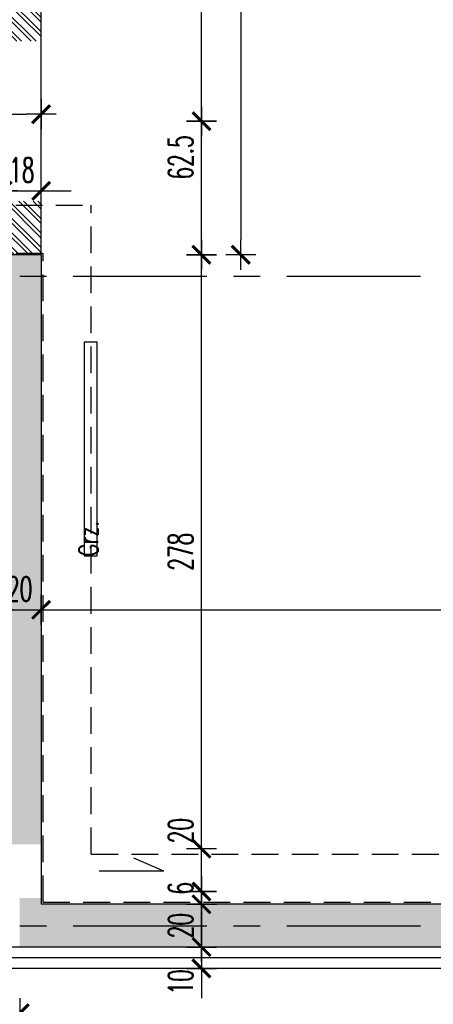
# Model space of a CAD drawing. Extents: x 41755 to 123924, y -112333 to 86187.
# Tile 170 of 256: x 101067 to 101260, y -17409 to -16948. Entities that reach past the tile are written whole.
import ezdxf

# ---------------------------------------------------------------- set-up
doc = ezdxf.new("R2010")
doc.units = 0
doc.header["$LTSCALE"] = 50
doc.linetypes.add('CENTER', pattern=[2, 1.25, -0.25, 0.25, -0.25])
doc.linetypes.add('DASHED2', pattern=[0.375, 0.25, -0.125])
doc.layers.get('0').update_dxf_attribs({"color": 101, "linetype": 'CONTINUOUS'})
doc.layers.add('0-pomoc', color=21, linetype='CONTINUOUS', plot=False)
for name, color, linetype in [('Ins-co', 2, 'CONTINUOUS'), ('Ins-went', 141, 'CONTINUOUS'), ('Ins-wod', 4, 'CONTINUOUS'), ('Os-osie glowne', 1, 'CENTER'), ('Sc-beton', 7, 'CONTINUOUS'), ('Sc-beton-hatch', 86, 'CONTINUOUS'), ('Sc-cegla pustak', 42, 'CONTINUOUS'), ('Sc-cegla pustak-hatch', 8, 'CONTINUOUS'), ('Sc-izolacja term-styropian', 151, 'STYROPIAN-KA'), ('Wym-wew', 8, 'CONTINUOUS')]:
    doc.layers.add(name, color=color, linetype=linetype)
doc.styles.add('KA wymiar', font='romans.shx', dxfattribs={"width": 0.6})
doc.styles.add('ROMANS', font='romans', dxfattribs={"width": 0.85})
doc.linetypes.add('STYROPIAN-KA', pattern='A,0.0001,-0.1,[135,ltypeshp.shx,S=0.1,R=0,X=-0.1,Y=0],0,[135,ltypeshp.shx,S=0.1,R=180,X=0.1,Y=0],-0.1', length=0.2001)
doc.linetypes.add('ZIGZAG', pattern='A,0.00254,-5.08,[131,ltypeshp.shx,S=5.08,R=0,X=-5.08,Y=0],-10.16,[131,ltypeshp.shx,S=5.08,R=180,X=5.08,Y=0],-5.08', length=20.32254)
doc.dimstyles.new('KA wymiar', dxfattribs={"dimscale": 50, "dimtxt": 0.23, "dimasz": 0.14, "dimexe": 0, "dimexo": 0, "dimgap": 0.08, "dimtad": 1, "dimdec": 1, "dimrnd": 0.5, "dimzin": 9, "dimdsep": 46, "dimtxsty": 'KA wymiar', "dimblk1": 'UKOS', "dimblk2": 'UKOS', "dimsah": 1, "dimcen": 0.2, "dimse1": 1, "dimse2": 1, "dimclrd": 256, "dimclre": 256, "dimclrt": 2, "dimadec": 0, "dimazin": 0, "dimtfac": 1, "dimtdec": 1, "dimtix": 1, "dimtmove": 2, "dimatfit": 3, "dimldrblk": 'DOT', "dimfxl": 0, "dimtolj": 1, "dimtzin": 9, "dimarcsym": 0})

# ---------------------------------------------------------------- blocks, each defined once
blk = doc.blocks.new('UKOS')
at = {"color": 1}
blk.add_line((0, 1), (0, -1), dxfattribs=at)
at = {"color": 8}
blk.add_line((1, 0), (-1, 0), dxfattribs=at)
at = {"color": 1, "const_width": 0.2}
blk.add_lwpolyline([(0.599, 0.599), (-0.599, -0.599)], dxfattribs=at)
blk = doc.blocks.new('*D2607')
at = {"layer": 'Wym-wew', "lineweight": -2}
for p, q in [((101049.97, -17224.61), (101042.97, -17224.61)), ((101056.97, -17224.61), (101076.97, -17224.61)), ((101083.97, -17224.61), (101090.97, -17224.61))]:
    blk.add_line(p, q, dxfattribs=at)
at = {"layer": 'Wym-wew', "lineweight": -2, "xscale": 7.000000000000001, "yscale": 7.000000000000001, "zscale": 7.000000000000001}
blk.add_blockref('UKOS', (101056.97, -17224.61), dxfattribs=at)
at = {"layer": 'Wym-wew', "lineweight": -2, "xscale": 7.000000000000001, "yscale": 7.000000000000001, "zscale": 7.000000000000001, "rotation": 180}
blk.add_blockref('UKOS', (101076.97, -17224.61), dxfattribs=at)
at = {"layer": 'Wym-wew', "color": 2, "insert": (101066.97, -17214.86), "char_height": 11.5, "attachment_point": 5, "style": 'KA wymiar'}
blk.add_mtext('\\A1;20', dxfattribs=at)
blk = doc.blocks.new('_Dot')
at = {"layer": '0-pomoc', "color": 0, "lineweight": -2}
blk.add_line((-0.5, 0), (-1, 0), dxfattribs=at)
at = {"layer": '0-pomoc', "color": 0, "const_width": 0.5}
blk.add_lwpolyline([(-0.25, 0, 1), (0.25, 0, 1)], format="xyb", close=True, dxfattribs=at)
blk = doc.blocks.new('*D2608')
at = {"layer": 'Wym-wew', "lineweight": -2}
blk.add_line((101083.97, -17224.61), (102175.97, -17224.61), dxfattribs=at)
at = {"layer": 'Wym-wew', "lineweight": -2, "xscale": 7.000000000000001, "yscale": 7.000000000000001, "zscale": 7.000000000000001, "rotation": 180}
blk.add_blockref('UKOS', (101076.97, -17224.61), dxfattribs=at)
at = {"layer": 'Wym-wew', "lineweight": -2, "xscale": 7.000000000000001, "yscale": 7.000000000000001, "zscale": 7.000000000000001}
blk.add_blockref('UKOS', (102182.97, -17224.61), dxfattribs=at)
at = {"layer": 'Wym-wew', "color": 2, "insert": (101629.97, -17214.86), "char_height": 11.5, "attachment_point": 5, "style": 'KA wymiar'}
blk.add_mtext('\\A1;1106', dxfattribs=at)
blk = doc.blocks.new('*D2610')
at = {"layer": 'Wym-wew', "lineweight": -2}
for p, q in [((101152.01, -17349.43), (101152.01, -17342.43)), ((101152.01, -17362.44), (101152.01, -17356.43)), ((101152.01, -17369.44), (101152.01, -17376.44))]:
    blk.add_line(p, q, dxfattribs=at)
at = {"layer": 'Wym-wew', "lineweight": -2, "xscale": 7.000000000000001, "yscale": 7.000000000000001, "zscale": 7.000000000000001}
for p, rotation in [((101152.01, -17356.43), 270), ((101152.01, -17362.44), 90)]:
    blk.add_blockref('UKOS', p, dxfattribs=dict(at, rotation=rotation))
at = {"layer": 'Wym-wew', "color": 2, "insert": (101142.26, -17354.92), "char_height": 11.5, "attachment_point": 5, "rotation": 90, "style": 'KA wymiar'}
blk.add_mtext('\\A1;6', dxfattribs=at)
blk = doc.blocks.new('*D2611')
at = {"layer": 'Wym-wew', "lineweight": -2}
for p, q in [((101152.01, -17329.43), (101152.01, -17322.43)), ((101152.01, -17356.43), (101152.01, -17336.43)), ((101152.01, -17363.43), (101152.01, -17370.43))]:
    blk.add_line(p, q, dxfattribs=at)
at = {"layer": 'Wym-wew', "lineweight": -2, "xscale": 7.000000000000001, "yscale": 7.000000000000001, "zscale": 7.000000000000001}
for p, rotation in [((101152.01, -17336.43), 270), ((101152.01, -17356.43), 90)]:
    blk.add_blockref('UKOS', p, dxfattribs=dict(at, rotation=rotation))
at = {"layer": 'Wym-wew', "color": 2, "insert": (101142.26, -17328), "char_height": 11.5, "attachment_point": 5, "rotation": 90, "style": 'KA wymiar'}
blk.add_mtext('\\A1;20', dxfattribs=at)
blk = doc.blocks.new('*D2612')
at = {"layer": 'Wym-wew', "lineweight": -2}
blk.add_line((101152.01, -17329.43), (101152.01, -17065.44), dxfattribs=at)
at = {"layer": 'Wym-wew', "lineweight": -2, "xscale": 7.000000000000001, "yscale": 7.000000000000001, "zscale": 7.000000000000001}
for p, rotation in [((101152.01, -17058.44), 90), ((101152.01, -17336.43), 270)]:
    blk.add_blockref('UKOS', p, dxfattribs=dict(at, rotation=rotation))
at = {"layer": 'Wym-wew', "color": 2, "insert": (101142.26, -17197.44), "char_height": 11.5, "attachment_point": 5, "rotation": 90, "style": 'KA wymiar'}
blk.add_mtext('\\A1;278', dxfattribs=at)
blk = doc.blocks.new('*D2613')
at = {"layer": 'Wym-wew', "lineweight": -2}
blk.add_line((101152.01, -17051.44), (101152.01, -17002.94), dxfattribs=at)
at = {"layer": 'Wym-wew', "lineweight": -2, "xscale": 7.000000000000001, "yscale": 7.000000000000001, "zscale": 7.000000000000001}
for p, rotation in [((101152.01, -16995.94), 90), ((101152.01, -17058.44), 270)]:
    blk.add_blockref('UKOS', p, dxfattribs=dict(at, rotation=rotation))
at = {"layer": 'Wym-wew', "color": 2, "insert": (101142.26, -17012.88), "char_height": 11.5, "attachment_point": 5, "rotation": 90, "style": 'KA wymiar'}
blk.add_mtext('\\A1;62.5', dxfattribs=at)
blk = doc.blocks.new('*D2620')
at = {"layer": 'Wym-wew', "lineweight": -2}
for p, q in [((101152.01, -17355.44), (101152.01, -17348.44)), ((101152.01, -17362.44), (101152.01, -17382.44)), ((101152.01, -17389.44), (101152.01, -17396.44))]:
    blk.add_line(p, q, dxfattribs=at)
at = {"layer": 'Wym-wew', "lineweight": -2, "xscale": 7.000000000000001, "yscale": 7.000000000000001, "zscale": 7.000000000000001}
for p, rotation in [((101152.01, -17362.44), 270), ((101152.01, -17382.44), 90)]:
    blk.add_blockref('UKOS', p, dxfattribs=dict(at, rotation=rotation))
at = {"layer": 'Wym-wew', "color": 2, "insert": (101142.26, -17372.44), "char_height": 11.5, "attachment_point": 5, "rotation": 90, "style": 'KA wymiar'}
blk.add_mtext('\\A1;20', dxfattribs=at)
blk = doc.blocks.new('*D2621')
at = {"layer": 'Wym-wew', "lineweight": -2}
for p, q in [((101152.01, -17375.44), (101152.01, -17368.44)), ((101152.01, -17382.44), (101152.01, -17392.44)), ((101152.01, -17399.44), (101152.01, -17406.44))]:
    blk.add_line(p, q, dxfattribs=at)
at = {"layer": 'Wym-wew', "lineweight": -2, "xscale": 7.000000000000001, "yscale": 7.000000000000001, "zscale": 7.000000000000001}
for p, rotation in [((101152.01, -17382.44), 270), ((101152.01, -17392.44), 90)]:
    blk.add_blockref('UKOS', p, dxfattribs=dict(at, rotation=rotation))
at = {"layer": 'Wym-wew', "color": 2, "insert": (101142.26, -17398.75), "char_height": 11.5, "attachment_point": 5, "rotation": 90, "style": 'KA wymiar'}
blk.add_mtext('\\A1;10', dxfattribs=at)
blk = doc.blocks.new('*D2666')
at = {"layer": 'Wym-wew', "lineweight": -2}
for p, q in [((101051.97, -17028.53), (101044.97, -17028.53)), ((101058.97, -17028.53), (101076.97, -17028.53)), ((101083.97, -17028.53), (101090.97, -17028.53))]:
    blk.add_line(p, q, dxfattribs=at)
at = {"layer": 'Wym-wew', "lineweight": -2, "xscale": 7.000000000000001, "yscale": 7.000000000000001, "zscale": 7.000000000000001}
blk.add_blockref('UKOS', (101058.97, -17028.53), dxfattribs=at)
at = {"layer": 'Wym-wew', "lineweight": -2, "xscale": 7.000000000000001, "yscale": 7.000000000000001, "zscale": 7.000000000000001, "rotation": 180}
blk.add_blockref('UKOS', (101076.97, -17028.53), dxfattribs=at)
at = {"layer": 'Wym-wew', "color": 2, "insert": (101067.97, -17018.78), "char_height": 11.5, "attachment_point": 5, "style": 'KA wymiar'}
blk.add_mtext('\\A1;18', dxfattribs=at)
blk = doc.blocks.new('*D2668')
at = {"layer": 'Wym-wew', "lineweight": -2}
blk.add_line((99933.97, -16992.67), (101069.97, -16992.67), dxfattribs=at)
at = {"layer": 'Wym-wew', "lineweight": -2, "xscale": 7.000000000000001, "yscale": 7.000000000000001, "zscale": 7.000000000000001, "rotation": 180}
blk.add_blockref('UKOS', (99926.97, -16992.67), dxfattribs=at)
at = {"layer": 'Wym-wew', "lineweight": -2, "xscale": 7.000000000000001, "yscale": 7.000000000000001, "zscale": 7.000000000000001}
blk.add_blockref('UKOS', (101076.97, -16992.67), dxfattribs=at)
at = {"layer": 'Wym-wew', "color": 2, "insert": (100501.97, -16982.92), "char_height": 11.5, "attachment_point": 5, "style": 'KA wymiar'}
blk.add_mtext('\\A1;1150', dxfattribs=at)
blk = doc.blocks.new('_vxkdjhgkljhkgjhk')
for q in [(14.01, 6.02), (30.24, 0)]:
    blk.add_line((0, 0), q)
blk = doc.blocks.new('*D2794')
at = {"layer": 'Wym-wew', "lineweight": -2}
blk.add_line((101152.01, -16988.94), (101152.01, -16845.44), dxfattribs=at)
at = {"layer": 'Wym-wew', "lineweight": -2, "xscale": 7.000000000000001, "yscale": 7.000000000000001, "zscale": 7.000000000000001}
for p, rotation in [((101152.01, -16838.44), 90), ((101152.01, -16995.94), 270)]:
    blk.add_blockref('UKOS', p, dxfattribs=dict(at, rotation=rotation))
at = {"layer": 'Wym-wew', "color": 2, "insert": (101142.26, -16917.19), "char_height": 11.5, "attachment_point": 5, "rotation": 90, "style": 'KA wymiar'}
blk.add_mtext('\\A1;157.5', dxfattribs=at)
blk = doc.blocks.new('*D2796')
at = {"layer": 'Wym-wew', "lineweight": -2}
blk.add_line((101170.37, -16845.44), (101170.37, -17051.44), dxfattribs=at)
at = {"layer": 'Wym-wew', "lineweight": -2, "xscale": 7.000000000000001, "yscale": 7.000000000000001, "zscale": 7.000000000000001}
for p, rotation in [((101170.37, -16838.44), 90), ((101170.37, -17058.44), 270)]:
    blk.add_blockref('UKOS', p, dxfattribs=dict(at, rotation=rotation))
at = {"layer": 'Wym-wew', "color": 2, "insert": (101160.62, -16917.76), "char_height": 11.5, "attachment_point": 5, "rotation": 90, "style": 'KA wymiar'}
blk.add_mtext('\\A1;220', dxfattribs=at)
blk = doc.blocks.new('*D2829')
at = {"layer": 'Wym-wew', "lineweight": -2}
for p, q in [((100979.78, -17051.44), (100979.78, -17044.44)), ((100979.78, -17076.44), (100979.78, -17058.44)), ((100979.78, -17083.44), (100979.78, -17090.44))]:
    blk.add_line(p, q, dxfattribs=at)
at = {"layer": 'Wym-wew', "lineweight": -2, "xscale": 7.000000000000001, "yscale": 7.000000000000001, "zscale": 7.000000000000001}
for p, rotation in [((100979.78, -17058.44), 270), ((100979.78, -17076.44), 90)]:
    blk.add_blockref('UKOS', p, dxfattribs=dict(at, rotation=rotation))
at = {"layer": 'Wym-wew', "color": 2, "insert": (100970.03, -17067.44), "char_height": 11.5, "attachment_point": 5, "rotation": 90, "style": 'KA wymiar'}
blk.add_mtext('\\A1;18', dxfattribs=at)
blk = doc.blocks.new('*D2830')
at = {"layer": 'Wym-wew', "lineweight": -2}
blk.add_line((100979.78, -17051.44), (100979.78, -16845.44), dxfattribs=at)
at = {"layer": 'Wym-wew', "lineweight": -2, "xscale": 7.000000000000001, "yscale": 7.000000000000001, "zscale": 7.000000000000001}
for p, rotation in [((100979.78, -16838.44), 90), ((100979.78, -17058.44), 270)]:
    blk.add_blockref('UKOS', p, dxfattribs=dict(at, rotation=rotation))
at = {"layer": 'Wym-wew', "color": 2, "insert": (100970.03, -16948.44), "char_height": 11.5, "attachment_point": 5, "rotation": 90, "style": 'KA wymiar'}
blk.add_mtext('\\A1;220', dxfattribs=at)
blk = doc.blocks.new('*D2845')
at = {"layer": 'Wym-wew', "lineweight": -2}
blk.add_line((100935.97, -17413.4), (101059.97, -17413.4), dxfattribs=at)
at = {"layer": 'Wym-wew', "lineweight": -2, "xscale": 7.000000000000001, "yscale": 7.000000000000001, "zscale": 7.000000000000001, "rotation": 180}
blk.add_blockref('UKOS', (100928.97, -17413.4), dxfattribs=at)
at = {"layer": 'Wym-wew', "lineweight": -2, "xscale": 7.000000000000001, "yscale": 7.000000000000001, "zscale": 7.000000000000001}
blk.add_blockref('UKOS', (101066.97, -17413.4), dxfattribs=at)
at = {"layer": 'Wym-wew', "color": 2, "insert": (100997.97, -17403.65), "char_height": 11.5, "attachment_point": 5, "style": 'KA wymiar'}
blk.add_mtext('\\A1;138', dxfattribs=at)

msp = doc.modelspace()

# ---------------------------------------------------------------- hatches: boundary and pattern name
at = {"layer": 'Sc-beton-hatch'}
h = msp.add_hatch(dxfattribs=at)
h.set_pattern_fill('ANSI33', color=256, style=0)
h.set_pattern_definition([(45, (48983.4185, 565.478), (-4.49012806, 4.49012806), []), (45, (48987.9087, 565.478), (-4.49012806, 4.49012806), [3.175, -1.5875])])
h.paths.add_polyline_path([(101329.03, -17372.44), (101066.966, -17372.44), (101066.966, -17382.44), (101329.03, -17382.44)])
h.paths.add_polyline_path([(101329.03, -17362.44), (101076.966, -17362.44), (101076.966, -17359.44), (101066.966, -17359.44), (101066.966, -17372.44), (101329.03, -17372.44)])
h.paths.add_polyline_path([(101076.966, -17068.44), (101066.966, -17068.44), (101066.966, -17334.44), (101076.966, -17334.44)])
h.paths.add_polyline_path([(101066.966, -17068.44), (101056.966, -17068.44), (101056.966, -17334.44), (101066.966, -17334.44)])
h.paths.add_polyline_path([(101076.966, -17058.44), (101066.966, -17058.44), (101066.966, -17068.44), (101076.966, -17068.44)])
h.paths.add_polyline_path([(101066.966, -17058.44), (101056.966, -17058.44), (101056.966, -17068.44), (101066.966, -17068.44)])
h.paths.add_polyline_path([(101597.966, -17372.44), (101329.03, -17372.44), (101329.03, -17382.44), (101597.966, -17382.44)])
h.paths.add_polyline_path([(101597.966, -17362.44), (101329.03, -17362.44), (101329.03, -17372.44), (101597.966, -17372.44)])
h.paths.add_polyline_path([(101881.966, -17372.44), (101597.966, -17372.44), (101597.966, -17382.44), (101881.966, -17382.44)])
h.paths.add_polyline_path([(101881.966, -17362.44), (101597.966, -17362.44), (101597.966, -17372.44), (101881.966, -17372.44)])
h.paths.add_polyline_path([(102200.966, -17372.44), (101881.966, -17372.44), (101881.966, -17382.44), (102200.966, -17382.44)])
h.paths.add_polyline_path([(102200.966, -17362.44), (101881.966, -17362.44), (101881.966, -17372.44), (102200.966, -17372.44)])
at = {"layer": 'Sc-cegla pustak-hatch'}
h = msp.add_hatch(dxfattribs=at)
h.set_pattern_fill('ANSI32', color=256, scale=0.5, angle=90, style=0)
h.set_pattern_definition([(135, (48983.4185, 565.478), (-3.36759605, -3.36759605), []), (135, (48983.4185, 567.723), (-3.36759605, -3.36759605), [])])
h.paths.add_polyline_path([(101076.966, -16838.44), (101066.966, -16838.44), (101066.966, -16846.616), (101076.966, -16846.616)])
h.paths.add_polyline_path([(101066.966, -16838.44), (101058.966, -16838.44), (101058.966, -16846.616), (101066.966, -16846.616)])
h.paths.add_polyline_path([(101066.966, -16846.616), (101058.966, -16846.616), (101058.966, -16856.677), (101066.966, -16856.68)])
h.paths.add_polyline_path([(101076.966, -16846.616), (101066.966, -16846.616), (101066.966, -16856.68), (101076.966, -16856.685)])
h.paths.add_polyline_path([(101076.966, -16856.685), (101066.966, -16856.68), (101066.966, -16861.156), (101076.966, -16861.156)])
h.paths.add_polyline_path([(101066.966, -16856.68), (101058.966, -16856.677), (101058.966, -16861.156), (101066.966, -16861.156)])
h.paths.add_polyline_path([(101066.966, -16861.156), (101058.966, -16861.156), (101058.966, -16892.44), (101066.966, -16892.44)])
h.paths.add_polyline_path([(101076.966, -16861.156), (101066.966, -16861.156), (101066.966, -16892.44), (101076.966, -16892.44)])
h.paths.add_polyline_path([(101076.966, -16892.44), (101066.966, -16892.44), (101066.966, -16902.51), (101076.966, -16902.51)])
h.paths.add_polyline_path([(101066.966, -16892.44), (101058.966, -16892.44), (101058.966, -16902.51), (101066.966, -16902.51)])
h.paths.add_polyline_path([(101066.966, -16902.51), (101058.966, -16902.51), (101058.966, -16958.44), (101066.966, -16958.44)])
h.paths.add_polyline_path([(101076.966, -16902.51), (101066.966, -16902.51), (101066.966, -16958.44), (101076.966, -16958.44)])
h.paths.add_polyline_path([(101076.966, -17035.19), (101066.966, -17035.19), (101066.966, -17057.69), (101076.966, -17057.69)])
h.paths.add_polyline_path([(101066.966, -17035.19), (101058.966, -17035.19), (101058.966, -17057.69), (101066.966, -17057.69)])
h.paths.add_polyline_path([(101066.966, -17033.44), (101058.966, -17033.44), (101058.966, -17035.19), (101066.966, -17035.19)])
h.paths.add_polyline_path([(101076.966, -17033.44), (101066.966, -17033.44), (101066.966, -17035.19), (101076.966, -17035.19)])
h.paths.add_polyline_path([(101076.966, -17057.69), (101066.966, -17057.69), (101066.966, -17058.44), (101076.966, -17058.44)])
h.paths.add_polyline_path([(101066.966, -17057.69), (101058.966, -17057.69), (101058.966, -17058.44), (101066.966, -17058.44)])
h.paths.add_polyline_path([(101059.998, -16860.858), (101075.934, -16860.858), (101075.934, -16878.108), (101059.998, -16878.108)], flags=9)

# ---------------------------------------------------------------- linework, layer by layer
at = {"layer": 'Ins-co'}
msp.add_lwpolyline([(101097.054, -17199.36), (101103.154, -17199.36), (101103.154, -17099.36), (101097.054, -17099.36)], close=True, dxfattribs=at)
at = {"layer": 'Ins-wod', "linetype": 'DASHED2'}
for points in [[(100821.419, -17035.19), (101100.466, -17035.19)], [(101100.466, -17338.94), (101100.466, -17035.19)], [(100821.419, -17057.69), (101077.966, -17057.69)], [(101077.966, -17361.44), (101077.966, -17057.69)], [(101100.466, -17338.94), (102182.966, -17338.94)], [(101077.966, -17361.44), (102182.966, -17361.44)]]:
    msp.add_lwpolyline(points, dxfattribs=at)
at = {"layer": 'Os-osie glowne'}
for points in [[(99691.966, -17068.44), (102917.643, -17068.44)], [(99691.966, -17372.44), (102917.643, -17372.44)]]:
    msp.add_lwpolyline(points, dxfattribs=at)
at = {"layer": 'Sc-beton'}
for p, q in [((101076.966, -17058.44), (101076.966, -17362.44)), ((102200.966, -17382.44), (99906.966, -17382.44))]:
    msp.add_line(p, q, dxfattribs=at)
for points in [[(101076.966, -17058.44), (101056.966, -17058.44)], [(102200.966, -17362.44), (101076.966, -17362.44)]]:
    msp.add_lwpolyline(points, dxfattribs=at)
at = {"layer": 'Sc-cegla pustak'}
msp.add_lwpolyline([(101076.966, -17058.44), (101076.966, -16838.44)], dxfattribs=at)
at = {"layer": 'Sc-izolacja term-styropian', "linetype": 'ZIGZAG', "ltscale": 0.018}
msp.add_line((102200.966, -17387.44), (99901.966, -17387.44), dxfattribs=at)
at = {"layer": 'Sc-izolacja term-styropian', "linetype": 'ByBlock'}
msp.add_line((102200.966, -17392.44), (99896.966, -17392.44), dxfattribs=at)

# ---------------------------------------------------------------- block references
at = {"layer": 'Ins-went', "xscale": -1}
msp.add_blockref('_vxkdjhgkljhkgjhk', (101134.325, -17346.94), dxfattribs=at)

# ---------------------------------------------------------------- texts
at = {"layer": 'Ins-co', "style": 'ROMANS', "width": 0.7}
msp.add_text('Grz.', height=9, rotation=90, dxfattribs=at).set_placement((101103.598, -17199.506, 0))

# ---------------------------------------------------------------- dimensions: what is measured, and where the dimension line sits
at = {"layer": 'Wym-wew'}
for base, p1, p2, picture, middle in [((100979.779, -16838.44), (101072.016, -17058.44), (101072.016, -16838.44), '*D2830', (100970.029, -16948.44)), ((101152.006, -16838.44), (101067.966, -16995.94), (101076.966, -16838.44), '*D2794', (101142.256, -16917.19)), ((100979.779, -17058.44), (101013.516, -17076.44), (101072.016, -17058.44), '*D2829', (100970.029, -17067.44)), ((101152.006, -17058.44), (101077.265, -17336.431), (101087.265, -17058.44), '*D2612', (101142.256, -17197.435)), ((101152.006, -17382.44), (101087.265, -17362.44), (101142.256, -17382.44), '*D2620', (101142.256, -17372.44))]:
    dim = msp.add_linear_dim(base=base, p1=p1, p2=p2, angle=90, dimstyle='KA wymiar', override={"dimscale": 100, "dimtxt": 0.115, "dimasz": 0.07, "dimgap": 0.04, "dimdec": 2, "dimpost": '\\X', "dimtdec": 2}, dxfattribs=at)
    dim.commit()
    dim.dimension.update_dxf_attribs({"geometry": picture, "text_midpoint": middle})
for base, p1, p2, picture, middle in [((101170.371, -17058.44), (101076.966, -16838.44), (101066.966, -17058.44), '*D2796', (101160.621, -16917.758)), ((101152.006, -16995.94), (101087.265, -17058.44), (101067.966, -16995.94), '*D2613', (101142.256, -17012.883)), ((101152.006, -17336.431), (101087.265, -17356.431), (101077.265, -17336.431), '*D2611', (101142.256, -17327.999)), ((101152.006, -17356.431), (101087.265, -17362.44), (101087.265, -17356.431), '*D2610', (101142.256, -17354.921)), ((101152.006, -17392.44), (101142.256, -17382.44), (101142.256, -17392.44), '*D2621', (101142.256, -17398.751))]:
    dim = msp.add_linear_dim(base=base, p1=p1, p2=p2, angle=90, dimstyle='KA wymiar', override={"dimscale": 100, "dimtxt": 0.115, "dimasz": 0.07, "dimgap": 0.04, "dimdec": 2, "dimpost": '\\X', "dimtdec": 2}, dxfattribs=at)
    dim.commit()
    dim.dimension.update_dxf_attribs({"geometry": picture, "text_midpoint": middle, "dimtype": 160})
for base, p1, p2, picture, middle in [((101076.966, -16992.668), (99926.966, -16971.174), (101076.966, -17127.174), '*D2668', (100501.966, -16982.918)), ((101076.966, -17028.533), (101058.966, -17058.44), (101076.966, -17068.44), '*D2666', (101067.966, -17018.783)), ((101076.966, -17224.61), (101056.966, -17076.44), (101076.966, -17058.44), '*D2607', (101066.966, -17214.86)), ((102182.966, -17224.61), (101076.966, -17058.44), (102182.966, -17250.94), '*D2608', (101629.966, -17214.86)), ((101066.966, -17413.405), (100928.966, -17372.44), (101066.966, -17560.331), '*D2845', (100997.966, -17403.655))]:
    dim = msp.add_linear_dim(base=base, p1=p1, p2=p2, dimstyle='KA wymiar', override={"dimscale": 100, "dimtxt": 0.115, "dimasz": 0.07, "dimgap": 0.04, "dimdec": 2, "dimpost": '\\X', "dimtdec": 2}, dxfattribs=at)
    dim.commit()
    dim.dimension.update_dxf_attribs({"geometry": picture, "text_midpoint": middle})

doc.saveas('drawing.dxf')
